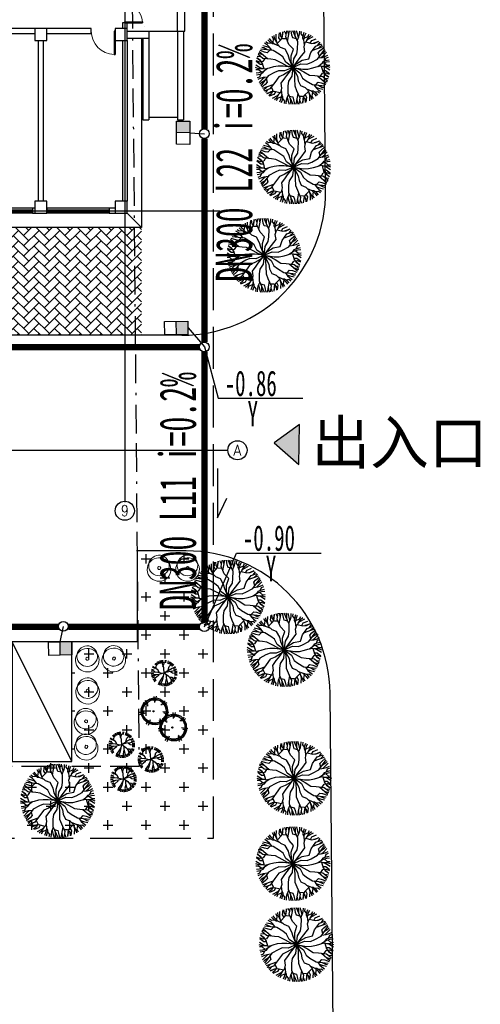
# Model space of a CAD drawing. Extents: x 499156 to 998412, y 3804753 to 7609653.
# Tile 5 of 10: x 499232 to 499251, y 3804808 to 3804849. Entities that reach past the tile are written whole.
import ezdxf
from ezdxf.enums import TextEntityAlignment as Align

# ---------------------------------------------------------------- set-up
doc = ezdxf.new("R2010")
doc.units = 0
for name, pattern in [('CENTER', [2, 1.25, -0.25, 0.25, -0.25]), ('DASH', [0.35, 0.25, -0.1]), ('X8', [18, 6, -2, 6, -2, 0, -2])]:
    doc.linetypes.add(name, pattern=pattern)
doc.layers.get('0').update_dxf_attribs({"linetype": 'CONTINUOUS'})
for name, color, linetype in [('3', 3, 'CONTINUOUS'), ('A-7', 7, 'CONTINUOUS'), ('AXIS', 3, 'CONTINUOUS'), ('AXIS_TEXT', 7, 'CONTINUOUS'), ('COLUMN', 9, 'CONTINUOUS'), ('daoluzhongxian', 8, 'CONTINUOUS'), ('DIM_SYMB', 3, 'CONTINUOUS'), ('DOTE', 1, 'CONTINUOUS'), ('JMD', 6, 'CONTINUOUS'), ('LATRINE', 6, 'CONTINUOUS'), ('PUB_DIM', 3, 'CONTINUOUS'), ('RAIL', 163, 'CONTINUOUS'), ('STAIR', 3, 'CONTINUOUS'), ('WALL', 2, 'CONTINUOUS'), ('WINDOW', 4, 'CONTINUOUS'), ('x细线', 135, 'CONTINUOUS'), ('可见线', 3, 'CONTINUOUS'), ('填充', 251, 'CENTER'), ('建筑红线', 1, 'CONTINUOUS'), ('树', 105, 'CONTINUOUS'), ('用地红线', 1, 'CONTINUOUS'), ('绿地', 84, 'CONTINUOUS'), ('道路1', 4, 'CONTINUOUS'), ('雨水', 3, 'CONTINUOUS')]:
    doc.layers.add(name, color=color, linetype=linetype)
doc.styles.add('_TCH_AXIS', font='COMPLEX', dxfattribs={"bigfont": 'GBCBIG'})
doc.styles.add('COMPLEX', font='COMPLEX')
doc.styles.get("Standard").update_dxf_attribs({"font": 'rs.shx', "bigfont": 'hztxt.shx'})
doc.styles.add('建筑层数', font='simhei.ttf')
doc.styles.add('黑体', font='simhei.ttf')

# ---------------------------------------------------------------- blocks, each defined once
blk = doc.blocks.new('RTHDJGHJN')
at = {"layer": 'JMD', "linetype": 'Continuous', "ltscale": 10}
blk.add_line((9.813, -9.169), (7.313, -4.169), dxfattribs=at)
at = {"layer": 'JMD', "linetype": 'Continuous', "ltscale": 10, "flags": 128}
blk.add_lwpolyline([(7.313, -4.169), (7.313, -9.169), (9.813, -9.169), (9.813, -4.169), (7.313, -4.169)], dxfattribs=at)
blk = doc.blocks.new('WSHBDFGBCFGBFGVBN')
at = {"layer": '3', "linetype": 'Continuous', "lineweight": 0}
for points in [[(0.157, -0.201), (0.104, -0.271), (0.041, -0.324), (-0.03, -0.365), (-0.11, -0.392), (-0.193, -0.403), (-0.275, -0.398), (-0.355, -0.378), (-0.433, -0.339), (-0.503, -0.287), (-0.558, -0.222), (-0.6, -0.151), (-0.626, -0.071), (-0.635, 0.01), (-0.63, 0.092), (-0.61, 0.172), (-0.571, 0.251), (-0.518, 0.32), (-0.454, 0.376), (-0.382, 0.417), (-0.307, 0.443), (-0.224, 0.454), (-0.142, 0.449), (-0.059, 0.427), (0.019, 0.389), (0.088, 0.336), (0.142, 0.273), (0.183, 0.201), (0.209, 0.122), (0.222, 0.042), (0.217, -0.041), (0.196, -0.123), (0.157, -0.201)], [(0.216, -0.405), (0.157, -0.484), (0.083, -0.546), (0, -0.594), (-0.088, -0.625), (-0.185, -0.637), (-0.278, -0.632), (-0.371, -0.607), (-0.463, -0.564), (-0.54, -0.502), (-0.604, -0.43), (-0.652, -0.347), (-0.681, -0.257), (-0.695, -0.162), (-0.689, -0.067), (-0.666, 0.027), (-0.622, 0.115), (-0.561, 0.196), (-0.486, 0.259), (-0.404, 0.306), (-0.313, 0.336), (-0.22, 0.347), (-0.124, 0.344), (-0.03, 0.319), (0.059, 0.276), (0.139, 0.214), (0.202, 0.141), (0.246, 0.058), (0.28, -0.032), (0.291, -0.125), (0.285, -0.22), (0.262, -0.315), (0.216, -0.405)], [(-0.142, -0.116), (-0.182, -0.148), (-0.228, -0.139), (-0.26, -0.099), (-0.249, -0.05), (-0.211, -0.021), (-0.162, -0.032), (-0.133, -0.069), (-0.142, -0.116)]]:
    blk.add_lwpolyline(points, dxfattribs=at)
blk = doc.blocks.new('M_F7')
for points in [[(-271, 338), (-263, 391), (-282, 422)], [(-221, 345), (-250, 397), (-256, 438)], [(-1, -1), (-47, 110), (-64, 171), (-106, 249), (-169, 274), (-212, 316), (-230, 376), (-227, 454)], [(-215, 327), (-158, 384), (-140, 428), (-134, 489)], [(-170, 372), (-190, 407), (-181, 474)], [(-86, 391), (-135, 393), (-165, 428), (-171, 478)], [(-151, 411), (-143, 436), (-135, 489)], [(-93, 449), (-114, 494)], [(-1, -1), (-22, 73), (-24, 159), (7, 251), (-54, 315), (-98, 418), (-84, 500)], [(-71, 356), (-44, 503)], [(-55, 442), (-69, 502)], [(49, 391), (-1, 403), (-13, 441), (-24, 503)], [(-1, -1), (13, 119), (57, 188), (65, 251), (67, 349), (-1, 503)], [(-1, -1), (50, 68), (102, 134), (163, 215), (153, 282), (168, 340), (211, 386), (280, 422)], [(34, 424), (32, 478), (24, 503)], [(76, 405), (67, 447), (50, 503)], [(60, 366), (83, 420), (91, 453), (94, 498)], [(141, 424), (114, 459), (119, 493)], [(152, 368), (139, 401), (141, 434), (157, 482)], [(159, 305), (151, 378), (166, 438), (181, 473)], [(157, 402), (207, 422), (225, 454)], [(189, 363), (219, 413), (252, 440)], [(-352, 242), (-399, 267), (-425, 273)], [(-313, 269), (-355, 282), (-412, 295)], [(-288, 235), (-323, 282), (-348, 305), (-386, 331)], [(-298, 334), (-342, 329), (-369, 349)], [(-244, 316), (-279, 321), (-307, 340), (-340, 377)], [(-186, 291), (-253, 320), (-298, 364), (-321, 394)], [(-1, -1), (53, 55), (126, 99), (221, 118), (247, 203), (313, 293), (392, 322)], [(176, 348), (254, 328), (301, 334), (358, 359)], [(237, 332), (258, 367), (320, 393)], [(273, 238), (414, 288)], [(281, 335), (307, 341), (357, 360)], [(343, 304), (372, 345)], [(363, 152), (349, 201), (376, 230), (424, 272)], [(356, 268), (401, 310)], [(-437, 144), (-486, 149)], [(-1, -1), (-76, 18), (-151, 59), (-242, 105), (-301, 112), (-412, 124), (-476, 177)], [(-412, 174), (-471, 192)], [(-345, 116), (-459, 214)], [(-315, 238), (-351, 201), (-389, 210), (-449, 231)], [(-1, -1), (-98, 71), (-135, 144), (-186, 182), (-270, 233), (-437, 251)], [(-1, -1), (110, 48), (192, 43), (250, 68), (336, 115), (436, 251)], [(347, 130), (405, 137), (438, 147), (479, 167)], [(385, 182), (431, 210), (448, 229)], [(389, 135), (421, 164), (461, 207)], [(438, 89), (455, 130), (487, 142)], [(-1, -1), (-132, 15), (-201, 15), (-264, 8), (-323, -9), (-381, -25), (-442, -11), (-508, 30)], [(-408, 39), (-449, 39), (-502, 80)], [(-383, 121), (-409, 79), (-454, 72), (-500, 91)], [(-392, -23), (-413, 55), (-442, 93), (-492, 129)], [(-433, 75), (-451, 94), (-492, 128)], [(-1, -1), (138, -24), (206, -22), (275, -7), (321, 7), (379, 23), (441, 9), (506, -32)], [(344, 14), (403, 57), (463, 74), (501, 79)], [(390, 21), (411, -57), (440, -95), (490, -131)], [(395, 51), (417, 79), (447, 94), (496, 104)], [(409, 16), (468, 16), (507, 1)], [(427, 64), (469, 30), (506, 31)], [(-410, -18), (-470, -18), (-509, -3)], [(-429, -66), (-471, -32), (-508, -33)], [(-346, -16), (-405, -59), (-465, -76), (-502, -81)], [(-397, -53), (-419, -81), (-449, -96), (-498, -106)], [(-439, -91), (-457, -132), (-488, -144)], [(-349, -132), (-407, -139), (-440, -149), (-480, -168)], [(-1, -1), (-112, -49), (-194, -45), (-252, -70), (-338, -117), (-437, -253)], [(-1, -1), (-54, -57), (-127, -101), (-193, -129), (-248, -205), (-314, -295), (-393, -324)], [(-1, -1), (-86, -109), (-115, -148), (-164, -217), (-154, -284), (-170, -342), (-213, -388), (-281, -424)], [(-1, -1), (-14, -121), (-59, -190), (-67, -253), (-69, -351), (-1, -505)], [(-1, -1), (21, -75), (23, -161), (26, -253), (52, -317), (97, -419), (83, -502)], [(-1, -1), (74, -19), (149, -60), (228, -107), (300, -113), (410, -126), (475, -179)], [(-1, -1), (97, -73), (134, -146), (184, -184), (268, -235), (436, -253)], [(-1, -1), (63, -121), (75, -185), (105, -250), (167, -275), (210, -318), (229, -378), (226, -456)], [(343, -118), (457, -216)], [(381, -122), (407, -81), (453, -74), (499, -92)], [(407, -41), (448, -41), (501, -82)], [(431, -77), (449, -96), (491, -130)], [(-390, -137), (-422, -166), (-463, -209)], [(-386, -184), (-432, -212), (-450, -231)], [(-365, -154), (-350, -203), (-377, -232), (-426, -273)], [(-274, -240), (-416, -290)], [(-357, -270), (-403, -312)], [(287, -237), (322, -284), (347, -307), (384, -332)], [(314, -240), (349, -203), (387, -211), (448, -233)], [(350, -244), (398, -269), (423, -275)], [(410, -175), (469, -194)], [(435, -146), (485, -151)], [(-345, -306), (-373, -346)], [(-177, -350), (-256, -330), (-302, -336), (-359, -361)], [(-283, -337), (-308, -343), (-358, -362)], [(-297, -271), (-274, -314), (-290, -357), (-330, -388)], [(-239, -334), (-260, -369), (-322, -395)], [(-191, -364), (-221, -415), (-253, -442)], [(-159, -404), (-209, -424), (-227, -456)], [(-161, -307), (-152, -380), (-168, -440), (-183, -475)], [(-154, -370), (-141, -403), (-143, -436), (-158, -484)], [(-61, -368), (-84, -422), (-92, -455), (-95, -500)], [(-50, -392), (-1, -405), (11, -442), (23, -505)], [(70, -358), (42, -505)], [(85, -392), (134, -394), (163, -430), (170, -479)], [(213, -329), (157, -386), (139, -430), (132, -491)], [(169, -374), (189, -409), (179, -476)], [(185, -293), (251, -322), (296, -365), (319, -396)], [(219, -347), (248, -398), (255, -440)], [(242, -318), (277, -323), (305, -341), (339, -379)], [(269, -339), (261, -393), (280, -424)], [(296, -336), (340, -330), (367, -351)], [(312, -270), (353, -284), (411, -297)], [(-142, -426), (-115, -461), (-120, -495)], [(-78, -406), (-69, -449), (-51, -505)], [(-35, -426), (-34, -480), (-26, -505)], [(54, -444), (67, -504)], [(91, -451), (112, -496)], [(149, -413), (142, -438), (133, -491)]]:
    blk.add_lwpolyline(points)
at = {"width": 0.8, "flags": 9}
for tag in ['YSIZE', 'XSIZE']:
    blk.add_attdef(tag, (3, -3), '', height=0.2, dxfattribs=at)
blk = doc.blocks.new('TREE4')
at = {"color": 222}
for p, q in [((-2.85, 2.56), (-2.1, 1.64)), ((-0.65, 3.57), (-0.53, 2.11)), ((-0.08, 3.58), (-0.33, 2.42)), ((2.08, 2.49), (1.02, 1.49)), ((-3.2, 2.1), (-1.98, 1.29)), ((2.45, 2.05), (1.38, 1.53)), ((-4.13, -0.24), (-2.94, -0.23)), ((-3.98, -0.8), (-2.59, -0.36)), ((-2.46, -3.12), (-1.72, -2.19)), ((-1.93, -3.36), (-1.41, -2)), ((1.01, -3.35), (0.73, -2.19)), ((1.52, -3.08), (0.78, -1.83)), ((2.94, -0.31), (1.5, -0.11)), ((2.83, -0.88), (1.75, -0.37))]:
    blk.add_line(p, q, dxfattribs=at)
for centre, radius in [((-0.71, -0.01), 3), ((-0.4, 0.19), 3), ((-0.35, -0.22), 3), ((-0.71, -0.01), 0.142)]:
    blk.add_circle(centre, radius, dxfattribs=at)
blk = doc.blocks.new('雪松')
at = {"layer": '树'}
for p, q in [((-131, 357), (-161, 449)), ((-108, 364), (-132, 457)), ((-60, 373), (-72, 468)), ((-12, 376), (-12, 472)), ((37, 373), (49, 468)), ((61, 369), (79, 464)), ((108, 357), (138, 449)), ((131, 349), (166, 438)), ((174, 328), (221, 413)), ((215, 302), (272, 380)), ((-395, 38), (-491, 50)), ((-386, 86), (-479, 110)), ((-379, 109), (-471, 139)), ((-371, 132), (-461, 167)), ((-350, 176), (-435, 222)), ((-324, 216), (-402, 273)), ((-293, 254), (-364, 320)), ((-276, 271), (-342, 341)), ((-258, 287), (-319, 361)), ((235, 287), (296, 361)), ((286, 236), (360, 297)), ((301, 216), (379, 273)), ((348, 132), (437, 167)), ((356, 109), (448, 139)), ((363, 86), (456, 110)), ((372, 38), (467, 50)), ((374, 14), (470, 20)), ((-398, -11), (-494, -11)), ((-397, -35), (-494, -41)), ((-391, -83), (-486, -101)), ((-386, -107), (-479, -131)), ((-361, -175), (-449, -216)), ((-350, -197), (-435, -243)), ((-338, -218), (-419, -269)), ((-309, -257), (-384, -318)), ((-293, -275), (-364, -341)), ((-276, -292), (-342, -363)), ((-219, -337), (-270, -418)), ((-198, -349), (-244, -434)), ((-176, -360), (-217, -447)), ((153, -360), (194, -447)), ((174, -349), (221, -434)), ((215, -323), (272, -401)), ((235, -308), (296, -383)), ((270, -275), (340, -341)), ((315, -218), (396, -269)), ((327, -197), (412, -243)), ((356, -130), (448, -160)), ((363, -107), (456, -131)), ((368, -83), (463, -101)), ((372, -59), (467, -71)), ((374, -35), (470, -41)), ((-131, -378), (-161, -470)), ((-108, -385), (-132, -478)), ((-60, -394), (-72, -490)), ((-36, -396), (-42, -492)), ((13, -396), (19, -492)), ((37, -394), (49, -490)), ((108, -378), (138, -470)), ((131, -370), (166, -460))]:
    blk.add_line(p, q, dxfattribs=at)
for points in [[(-4, 12), (21, 187), (83, 374)], [(54, 283), (42, 395)], [(-83, -59), (-187, -17), (-292, 0), (-400, 16)], [(-229, -5), (-342, 75), (-383, 87)], [(-4, -5), (-246, 166), (-333, 287)], [(-100, 66), (-171, 170), (-258, 312)], [(21, 199), (-4, 216), (-50, 362)], [(0, 45), (104, 195), (175, 333)], [(71, 141), (196, 158), (292, 220)], [(158, 279), (208, 299)], [(258, 191), (342, 158)], [(-304, -150), (-408, -129)], [(0, -13), (-162, -113), (-321, -159), (-350, -175)], [(-225, -142), (-262, -217), (-342, -229)], [(-42, -254), (-121, -296), (-175, -396)], [(0, -34), (-17, -196), (-58, -338), (-71, -404)], [(-17, -5), (179, -75), (371, -92)], [(-4, -17), (29, -188), (146, -279), (175, -379)], [(29, -184), (46, -363), (12, -450)], [(237, -71), (300, -125), (358, -188)]]:
    blk.add_lwpolyline(points, dxfattribs=at)
at = {"layer": '树', "const_width": 19.3}
blk.add_lwpolyline([(-21, -11, 1), (-2, -11, 1)], format="xyb", close=True, dxfattribs=at)
blk = doc.blocks.new('A$C62AA7FA8')
at = {"layer": '树', "xscale": 4.7443968, "yscale": 4.7443968, "zscale": 4.7443968, "rotation": 113.0450101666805}
blk.add_blockref('雪松', (2222, 2321), dxfattribs=at)
blk = doc.blocks.new('$TCHSYS$WIN2D')
for p, q in [((-0.5, 0.5), (0.5, 0.5)), ((-0.5, 0.5), (-0.5, -0.5)), ((0.5, 0.5), (0.5, -0.5)), ((0.5, 0.167), (-0.5, 0.167)), ((0.5, -0.167), (-0.5, -0.167)), ((-0.5, -0.5), (0.5, -0.5))]:
    blk.add_line(p, q)
blk = doc.blocks.new('$DorLib2D$00000001')
for p, q in [((0.45, 0.975), (0.5, 0.975)), ((0.45, 0), (0.45, 0.975)), ((0.5, 0), (0.5, 0.975)), ((0.5, 0), (0.45, 0))]:
    blk.add_line(p, q)
at = {"lineweight": 13}
blk.add_arc((0.475, 0), 0.975, 91.4693, 180, dxfattribs=at)
blk = doc.blocks.new('$DorLib2D$00000002')
for p, q in [((-0.5, 0), (-0.5, 0.4875)), ((-0.475, 0.4875), (-0.5, 0.4875)), ((-0.475, 0), (-0.475, 0.4875)), ((0.475, 0), (0.475, 0.4875)), ((0.475, 0.4875), (0.5, 0.4875)), ((0.5, 0), (0.5, 0.4875)), ((-0.5, 0), (-0.475, 0)), ((0.5, 0), (0.475, 0))]:
    blk.add_line(p, q)
at = {"lineweight": 13}
for centre, start, end in [((-0.4875, 0), 0, 88.53072), ((0.4875, 0), 91.46928, 180)]:
    blk.add_arc(centre, 0.4875, start, end, dxfattribs=at)
blk = doc.blocks.new('_FZHK')
blk.add_lwpolyline([(-0.5, -0.5), (0.5, -0.5), (0.5, 0.5), (-0.5, 0.5)], close=True)
blk = doc.blocks.new('_AXISO')
blk.add_circle((0, 0), 0.5)
at = {"layer": 'AXIS_TEXT', "style": 'COMPLEX', "width": 1.041667}
blk.add_attdef('A', text='', height=0.56, dxfattribs=at).set_placement((-0.25, -0.28), (0.25, -0.28), align=Align.FIT)
blk = doc.blocks.new('444444444444GGGGGG')
at = {"layer": 'AXIS'}
for p, q in [((745152, 555612), (745152, 559612)), ((775152, 555612), (775152, 559612)), ((743919, 555311), (739919, 555311)), ((775451, 555311), (779451, 555311)), ((745152, 529986), (745152, 525986)), ((775152, 529986), (775152, 525986)), ((743919, 528111), (739919, 528111)), ((775451, 528111), (779451, 528111))]:
    blk.add_line(p, q, dxfattribs=at)
at = {"layer": 'DIM_SYMB'}
for points in [[(755264, 549961, 0, 0, 0), (755264, 551011, 80, 0, 0), (755264, 551311, 0, 0, 0)], [(770764, 549961, 0, 0, 0), (770764, 551011, 80, 0, 0), (770764, 551311, 0, 0, 0)]]:
    blk.add_lwpolyline(points, format="xyseb", dxfattribs=at)
at = {"layer": 'DOTE'}
for p, q in [((745152, 557142), (745152, 525942)), ((775152, 557142), (775152, 525942)), ((743119, 555311), (779110, 555311)), ((745152, 552311), (748652, 552311)), ((747152, 552311), (747152, 549511)), ((745152, 549511), (747152, 549511)), ((754852, 545711), (754852, 525942)), ((743119, 538111), (779110, 538111)), ((761152, 537311), (768152, 537311)), ((743119, 528111), (779110, 528111))]:
    blk.add_line(p, q, dxfattribs=at)
at = {"layer": 'LATRINE'}
for p, q in [((745052, 555411), (744452, 556011)), ((775852, 556011), (775252, 555411)), ((755552, 537411), (754952, 538011)), ((775852, 537411), (775252, 538011)), ((744452, 527411), (745052, 528011)), ((755552, 527411), (754952, 528011))]:
    blk.add_line(p, q, dxfattribs=at)
for points in [[(744452, 547811), (744452, 556011), (775852, 556011), (775852, 548111)], [(744452, 535211), (744452, 545611)], [(775852, 545311), (775852, 537411), (768552, 537411)], [(760752, 537411), (755552, 537411), (755552, 527411), (754702, 527411)], [(744452, 535211), (744452, 536159)], [(752502, 527411), (744452, 527411), (744452, 533009)]]:
    blk.add_lwpolyline(points, dxfattribs=at)
at = {"layer": 'PUB_DIM'}
for p, q in [((775252, 548111), (777652, 548111)), ((777652, 545611), (777652, 548111)), ((775252, 547811), (777352, 547811)), ((777352, 545611), (777352, 547811)), ((775252, 545611), (776152, 545611)), ((775902, 545611), (777412, 545611)), ((777352, 545611), (777652, 545611))]:
    blk.add_line(p, q, dxfattribs=at)
for points in [[(743752, 547811), (743452, 547811), (743452, 545611), (743752, 545611)], [(745052, 547811), (743752, 547811), (743752, 545611), (745052, 545611)], [(760752, 538011), (760752, 534211), (768552, 534211), (768552, 538011)], [(761052, 537211), (761052, 534511), (768252, 534511), (768252, 537211)], [(745052, 535211), (744052, 535211), (744052, 533009), (745052, 533009)], [(752502, 528011), (752502, 526711), (754702, 526711), (754702, 528011)], [(752502, 526711), (752502, 526411), (754702, 526411), (754702, 526711)]]:
    blk.add_lwpolyline(points, dxfattribs=at)
at = {"layer": 'STAIR'}
for p, q in [((756052, 551916), (755325, 551496)), ((756044, 551911), (756052, 551911)), ((756052, 550111), (756052, 551916)), ((771552, 551916), (770825, 551496)), ((771544, 551911), (771552, 551911)), ((771552, 550111), (771552, 551916)), ((755187, 551416), (754477, 551006)), ((755005, 551311), (756052, 551311)), ((755360, 551366), (755154, 551539)), ((755154, 551539), (755187, 551416)), ((755325, 551496), (755360, 551366)), ((755524, 551611), (756052, 551611)), ((770687, 551416), (769977, 551006)), ((770505, 551311), (771552, 551311)), ((770860, 551366), (770654, 551539)), ((770654, 551539), (770687, 551416)), ((770825, 551496), (770860, 551366)), ((771024, 551611), (771552, 551611)), ((754477, 550111), (754477, 551006)), ((754477, 550081), (754477, 551006)), ((754537, 550081), (754537, 551041)), ((754537, 551011), (756052, 551011)), ((769977, 550111), (769977, 551006)), ((769977, 550081), (769977, 551006)), ((770037, 550081), (770037, 551041)), ((770037, 551011), (771552, 551011)), ((754537, 550711), (756052, 550711)), ((754537, 550411), (756052, 550411)), ((770037, 550711), (771552, 550711)), ((770037, 550411), (771552, 550411)), ((754477, 550081), (754537, 550081)), ((754537, 550111), (756052, 550111)), ((769977, 550081), (770037, 550081)), ((770037, 550111), (771552, 550111))]:
    blk.add_line(p, q, dxfattribs=at)
at = {"layer": 'WALL'}
for p, q in [((745552, 555411), (748402, 555411)), ((749602, 555411), (748902, 555411)), ((749602, 555211), (749602, 555411)), ((752252, 555411), (751702, 555411)), ((751702, 555411), (751702, 555211)), ((752752, 555411), (755902, 555411)), ((757352, 555411), (756402, 555411)), ((757352, 555211), (757352, 555411)), ((760902, 555411), (759952, 555411)), ((759952, 555411), (759952, 555211)), ((761852, 555411), (761402, 555411)), ((761852, 555211), (761852, 555411)), ((765352, 555411), (763952, 555411)), ((763952, 555411), (763952, 555211)), ((765352, 555211), (765352, 555411)), ((767752, 555411), (767452, 555411)), ((767452, 555411), (767452, 555211)), ((768252, 555411), (771252, 555411)), ((772352, 555411), (771752, 555411)), ((772352, 555211), (772352, 555411)), ((774752, 555411), (774452, 555411)), ((774452, 555411), (774452, 555211)), ((745052, 552311), (745052, 554911)), ((745252, 552411), (745252, 554911)), ((745552, 555211), (748402, 555211)), ((748552, 552411), (748552, 554911)), ((748752, 552311), (748752, 554911)), ((748902, 555211), (749602, 555211)), ((751702, 555211), (752252, 555211)), ((752552, 548211), (752552, 554911)), ((752752, 555211), (755902, 555211)), ((752752, 548211), (752752, 554911)), ((756052, 548211), (756052, 554911)), ((756252, 548211), (756252, 554911)), ((756402, 555211), (757352, 555211)), ((759952, 555211), (760902, 555211)), ((761052, 548211), (761052, 554911)), ((761252, 548211), (761252, 554911)), ((761402, 555211), (761852, 555211)), ((763952, 555211), (765352, 555211)), ((767452, 555211), (767752, 555211)), ((768052, 548211), (768052, 554911)), ((768252, 555211), (771252, 555211)), ((768252, 548211), (768252, 554911)), ((771552, 548211), (771552, 554911)), ((771752, 555211), (772352, 555211)), ((771752, 548211), (771752, 554911)), ((774452, 555211), (774752, 555211)), ((775052, 554911), (775052, 548211)), ((775252, 554911), (775252, 548211)), ((745052, 549511), (745052, 552311)), ((745252, 552411), (747152, 552411)), ((745252, 552211), (747052, 552211)), ((745252, 549611), (745252, 552211)), ((747052, 549611), (747052, 552211)), ((747152, 552411), (748552, 552411)), ((747152, 552211), (748552, 552211)), ((747152, 549411), (747152, 552211)), ((748552, 548211), (748552, 552211)), ((748752, 548211), (748752, 552311)), ((745252, 549611), (747052, 549611)), ((745052, 548211), (745052, 549511)), ((745252, 548211), (745252, 549411)), ((745252, 549411), (747152, 549411)), ((745052, 547711), (745052, 547461)), ((745252, 547461), (745252, 547711)), ((751252, 547911), (748902, 547911)), ((748902, 547711), (751252, 547711)), ((751252, 547711), (751252, 547911)), ((759902, 547911), (756402, 547911)), ((756402, 547711), (759902, 547711)), ((759902, 547711), (759902, 547911)), ((766752, 547911), (762402, 547911)), ((762402, 547911), (762402, 547711)), ((762402, 547711), (766752, 547711)), ((766752, 547711), (766752, 547911)), ((773739, 547911), (771752, 547911)), ((771752, 547711), (773739, 547711)), ((773739, 547711), (773739, 547911)), ((774752, 547911), (774739, 547911)), ((774739, 547911), (774739, 547711)), ((774739, 547711), (774752, 547711)), ((775052, 547711), (775052, 547461)), ((775252, 547461), (775252, 547711)), ((745052, 547461), (745252, 547461)), ((775052, 547461), (775252, 547461)), ((745252, 545961), (745052, 545961)), ((745052, 545961), (745052, 545711)), ((745252, 545711), (745252, 545961)), ((775252, 545961), (775052, 545961)), ((775052, 545961), (775052, 545711)), ((775252, 545711), (775252, 545961)), ((745552, 545711), (748402, 545711)), ((745552, 545511), (748402, 545511)), ((748902, 545711), (752252, 545711)), ((748902, 545511), (752252, 545511)), ((755252, 545711), (760902, 545711)), ((755252, 545511), (760902, 545511)), ((771402, 545711), (769402, 545711)), ((769402, 545711), (769402, 545511)), ((769402, 545511), (771402, 545511)), ((773752, 545711), (771902, 545711)), ((771902, 545511), (773752, 545511)), ((773752, 545511), (773752, 545711)), ((745052, 545211), (745052, 544672)), ((745252, 544672), (745252, 545211)), ((761052, 538511), (761052, 545211)), ((761252, 538511), (761252, 545211)), ((768052, 538511), (768052, 545211)), ((768252, 538511), (768252, 545211)), ((771552, 538511), (771552, 545211)), ((771752, 538511), (771752, 545211)), ((775052, 545211), (775052, 538511)), ((775252, 545211), (775252, 538511)), ((745052, 544672), (745252, 544672)), ((752752, 544211), (752552, 544211)), ((752552, 544211), (752552, 538511)), ((752752, 538511), (752752, 544211)), ((754952, 544211), (754752, 544211)), ((754752, 544211), (754752, 538511)), ((754952, 538511), (754952, 544211)), ((745252, 542072), (745052, 542072)), ((745052, 542072), (745052, 541651)), ((745252, 541651), (745252, 542072)), ((745052, 541651), (745252, 541651)), ((745252, 539051), (745052, 539051)), ((745052, 539051), (745052, 538511)), ((745252, 538511), (745252, 539051)), ((748652, 538211), (745552, 538211)), ((752252, 538211), (748652, 538211)), ((758302, 538211), (757852, 538211)), ((757852, 538211), (757852, 538011)), ((758302, 538011), (758302, 538211)), ((768702, 538211), (768402, 538211)), ((768702, 538011), (768702, 538211)), ((771402, 538211), (771302, 538211)), ((771302, 538211), (771302, 538011)), ((774752, 538211), (774502, 538211)), ((774502, 538211), (774502, 538011)), ((745052, 538011), (745052, 537911)), ((745052, 537911), (745252, 537911)), ((745252, 537911), (745252, 538011)), ((748552, 538011), (745552, 538011)), ((748552, 535211), (748552, 538011)), ((752252, 538011), (748752, 538011)), ((748752, 535211), (748752, 538011)), ((752552, 535211), (752552, 538011)), ((752752, 535111), (752752, 538011)), ((754752, 538011), (754752, 536911)), ((754952, 536911), (754952, 538011)), ((757852, 538011), (758302, 538011)), ((761052, 537211), (761052, 538011)), ((761252, 537411), (761252, 538011)), ((768052, 537411), (768052, 538011)), ((768252, 537211), (768252, 538011)), ((768402, 538011), (768702, 538011)), ((771302, 538011), (771402, 538011)), ((774502, 538011), (774752, 538011)), ((762452, 537411), (761252, 537411)), ((762452, 537211), (762452, 537411)), ((768052, 537411), (766852, 537411)), ((766852, 537411), (766852, 537211)), ((754752, 536911), (754952, 536911)), ((761052, 537211), (762452, 537211)), ((766852, 537211), (768252, 537211)), ((745252, 535311), (745052, 535311)), ((745052, 535311), (745052, 535111)), ((745252, 535211), (745252, 535311)), ((747457, 535211), (745252, 535211)), ((747457, 535011), (747457, 535211)), ((748552, 535211), (748457, 535211)), ((748457, 535211), (748457, 535011)), ((748847, 535211), (748752, 535211)), ((748847, 535011), (748847, 535211)), ((750047, 535211), (749847, 535211)), ((749847, 535211), (749847, 535011)), ((750047, 535011), (750047, 535211)), ((752552, 535211), (751547, 535211)), ((751547, 535211), (751547, 535011)), ((745052, 535111), (745052, 534861)), ((745052, 534861), (745252, 534861)), ((745252, 534861), (745252, 535011)), ((745252, 535011), (747457, 535011)), ((748457, 535011), (748652, 535011)), ((748652, 535011), (748847, 535011)), ((749847, 535011), (750047, 535011)), ((751547, 535011), (752552, 535011)), ((752552, 535011), (752552, 534861)), ((752552, 534861), (752752, 534861)), ((752752, 534861), (752752, 535111)), ((754952, 534311), (754752, 534311)), ((754752, 534311), (754752, 533361)), ((754952, 533361), (754952, 534311)), ((745052, 532861), (745052, 532011)), ((745252, 532011), (745252, 532861)), ((745552, 532861), (746052, 532861)), ((752552, 528511), (752552, 532861)), ((752752, 528511), (752752, 532861)), ((754752, 532861), (754752, 531911)), ((754952, 531911), (754952, 532861)), ((745052, 532011), (745252, 532011)), ((754752, 531911), (754952, 531911)), ((745252, 529411), (745052, 529411)), ((745052, 529411), (745052, 528511)), ((745252, 528511), (745252, 529411)), ((754952, 529311), (754752, 529311)), ((754752, 529311), (754752, 528511)), ((754952, 528511), (754952, 529311)), ((746052, 528211), (745552, 528211)), ((746052, 528011), (746052, 528211)), ((749152, 528211), (748652, 528211)), ((748652, 528211), (748652, 528011)), ((749152, 528011), (749152, 528211)), ((752252, 528211), (751752, 528211)), ((751752, 528211), (751752, 528011)), ((752852, 528211), (752752, 528211)), ((752852, 528011), (752852, 528211)), ((754452, 528211), (754352, 528211)), ((754352, 528211), (754352, 528011)), ((745552, 528011), (746052, 528011)), ((748652, 528011), (749152, 528011)), ((751752, 528011), (752252, 528011)), ((752752, 528011), (752852, 528011)), ((754352, 528011), (754452, 528011))]:
    blk.add_line(p, q, dxfattribs=at)
at = {"layer": 'WINDOW', "linetype": 'DASH'}
for p, q in [((745852, 555411, 900), (745852, 555211, 900)), ((745852, 555344, 900), (747952, 555344, 900)), ((747952, 555411, 900), (747952, 555211, 900)), ((745852, 555278, 900), (747952, 555278, 900)), ((745052, 550711, 900), (745252, 550711, 900)), ((745119, 549811, 900), (745119, 550711, 900)), ((745185, 549811, 900), (745185, 550711, 900)), ((745052, 549811, 900), (745252, 549811, 900))]:
    blk.add_line(p, q, dxfattribs=at)
at = {"layer": 'x细线'}
blk.add_line((776152, 545611), (777352, 545611), dxfattribs=at)
at = {"layer": '可见线'}
for p, q in [((775982, 545811), (775982, 545811)), ((776152, 545611), (776152, 541911)), ((777352, 545611), (777352, 541911)), ((777602, 545611), (777602, 541911)), ((775252, 545311), (776152, 545311)), ((775902, 545311), (775902, 541911)), ((775902, 541911), (776152, 541911)), ((776152, 542011), (777352, 542011)), ((777352, 541911), (777602, 541911))]:
    blk.add_line(p, q, dxfattribs=at)
at = {"layer": '填充'}
blk.add_line((766152, 537211), (763152, 537211), dxfattribs=at)
at = {"layer": 'AXIS'}
ref = blk.add_blockref('_AXISO', (745152, 560012), dxfattribs=dict(at, xscale=800, yscale=800, zscale=800))
ref.add_attrib('A', '1', dxfattribs={"layer": 'AXIS_TEXT', "ltscale": 10, "height": 449, "style": '_TCH_AXIS', "width": 1.736434}).set_placement((744985, 559788), (745319, 559788), align=Align.FIT)
ref = blk.add_blockref('_AXISO', (775152, 560012), dxfattribs=dict(at, xscale=800, yscale=800, zscale=800))
ref.add_attrib('A', '2', dxfattribs={"layer": 'AXIS_TEXT', "ltscale": 10, "height": 451, "style": '_TCH_AXIS', "width": 1.103448}).set_placement((774986, 559787), (775318, 559787), align=Align.FIT)
ref = blk.add_blockref('_AXISO', (739519, 555311), dxfattribs=dict(at, xscale=800, yscale=800, zscale=800))
ref.add_attrib('A', 'G', dxfattribs={"layer": 'AXIS_TEXT', "ltscale": 10, "height": 452, "style": '_TCH_AXIS', "width": 0.853333}).set_placement((739354, 555085), (739685, 555085), align=Align.FIT)
ref = blk.add_blockref('_AXISO', (779851, 555311), dxfattribs=dict(at, xscale=800, yscale=800, zscale=800))
ref.add_attrib('A', 'G', dxfattribs={"layer": 'AXIS_TEXT', "ltscale": 10, "height": 452, "style": '_TCH_AXIS', "width": 0.853333}).set_placement((779686, 555085), (780016, 555085), align=Align.FIT)
ref = blk.add_blockref('_AXISO', (739519, 528111), dxfattribs=dict(at, xscale=800, yscale=800, zscale=800))
ref.add_attrib('A', 'A', dxfattribs={"layer": 'AXIS_TEXT', "ltscale": 10, "height": 450, "style": '_TCH_AXIS', "width": 0.863198}).set_placement((739353, 527886), (739686, 527886), align=Align.FIT)
ref = blk.add_blockref('_AXISO', (779851, 528111), dxfattribs=dict(at, xscale=800, yscale=800, zscale=800))
ref.add_attrib('A', 'A', dxfattribs={"layer": 'AXIS_TEXT', "ltscale": 10, "height": 450, "style": '_TCH_AXIS', "width": 0.863198}).set_placement((779685, 527886), (780018, 527886), align=Align.FIT)
ref = blk.add_blockref('_AXISO', (745152, 525586), dxfattribs=dict(at, xscale=800, yscale=800, zscale=800))
ref.add_attrib('A', '1', dxfattribs={"layer": 'AXIS_TEXT', "ltscale": 10, "height": 449, "style": '_TCH_AXIS', "width": 1.736434}).set_placement((744985, 525362), (745319, 525362), align=Align.FIT)
ref = blk.add_blockref('_AXISO', (775152, 525586), dxfattribs=dict(at, xscale=800, yscale=800, zscale=800))
ref.add_attrib('A', '9', dxfattribs={"layer": 'AXIS_TEXT', "ltscale": 10, "height": 453, "style": '_TCH_AXIS', "width": 1.090909}).set_placement((774987, 525360), (775317, 525360), align=Align.FIT)
at = {"layer": 'COLUMN', "xscale": 500, "yscale": 500, "zscale": 500}
for p in [(745302, 555161), (748652, 555161), (752502, 555161), (756152, 555161), (761152, 555161), (768002, 555161), (771502, 555161), (775002, 555161), (745302, 547961), (748652, 547961), (752502, 547961), (756152, 547961), (761152, 547961), (768002, 547961), (771502, 547961), (775002, 547961), (745302, 545461), (748652, 545461), (752502, 545461), (755002, 545461), (761152, 545461), (768152, 545461), (771652, 545461), (775002, 545461), (745302, 538261), (752502, 538261), (755002, 538261), (761152, 538261), (768152, 538261), (771652, 538261), (775002, 538261), (761302, 534761), (768002, 534761), (745302, 533111), (752502, 533111), (754702, 533111), (745302, 528261), (752502, 528261), (754702, 528261)]:
    blk.add_blockref('_FZHK', p, dxfattribs=at)
at = {"layer": 'WINDOW'}
for name, p, xscale, yscale, zscale in [('$TCHSYS$WIN2D', (750652, 555311), -2100, 200, -2100), ('$TCHSYS$WIN2D', (758652, 555311), -2600, 200, -2600), ('$TCHSYS$WIN2D', (762902, 555311), 2100, 200, 2100), ('$TCHSYS$WIN2D', (766402, 555311), 2100, 200, 2100), ('$TCHSYS$WIN2D', (773402, 555311), -2100, 200, -2100), ('$DorLib2D$00000001', (751752, 547811), 1000, 1000, 1000), ('$DorLib2D$00000001', (760402, 547811), 1000, 1000, 1000), ('$DorLib2D$00000001', (761902, 547811), -1000, 1000, -1000), ('$DorLib2D$00000001', (767252, 547811), 1000, 1000, 1000), ('$DorLib2D$00000001', (774239, 547811), 1000, 1000, 1000), ('$DorLib2D$00000001', (768902, 545611), -1000, -1000, -1000), ('$DorLib2D$00000001', (774252, 545611), 1000, -1000, 1000)]:
    blk.add_blockref(name, p, dxfattribs=dict(at, xscale=xscale, yscale=yscale, zscale=zscale))
for name, p, xscale, yscale, zscale, rotation in [('$DorLib2D$00000002', (745152, 546711), -1500, 1500, -1500, 90), ('$DorLib2D$00000002', (775152, 546711), 1500, 1500, 1500, 270), ('$DorLib2D$00000001', (752652, 544711), 1000, 1000, 1000, 90), ('$DorLib2D$00000001', (754852, 544711), 1000, -1000, 1000, 90), ('$TCHSYS$WIN2D', (745152, 543372), 2600, -200, 2600, 90), ('$TCHSYS$WIN2D', (745152, 540351), -2600, -200, -2600, 90), ('$TCHSYS$WIN2D', (756552, 538111), 2600, -200, 2600, 180), ('$TCHSYS$WIN2D', (759602, 538111), 2600, -200, 2600, 180), ('$TCHSYS$WIN2D', (770002, 538111), 2600, -200, 2600, 180), ('$TCHSYS$WIN2D', (773202, 538111), 2600, -200, 2600, 180), ('$TCHSYS$WIN2D', (745152, 536611), 2600, -200, 2600, 90), ('$TCHSYS$WIN2D', (762802, 537311), -700.0000000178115, 200, -700.0000000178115, 180), ('$DorLib2D$00000002', (763902, 537311), -1500, 1500, -1500, 180), ('$DorLib2D$00000002', (765402, 537311), 1500, 1500, 1500, 180), ('$TCHSYS$WIN2D', (766502, 537311), 700.0000000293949, 200, 700.0000000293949, 180), ('$TCHSYS$WIN2D', (754852, 535611), 2600, -200, 2600, 90), ('$DorLib2D$00000001', (747957, 535111), -1000, -1000, -1000, 180), ('$DorLib2D$00000001', (749347, 535111), 1000, -1000, 1000, 180), ('$TCHSYS$WIN2D', (750797, 535111), 1500, -200, 1500, 180), ('$DorLib2D$00000002', (745152, 534111), -1500, 1500, -1500, 90), ('$DorLib2D$00000002', (752652, 534111), -1500, 1500, -1500, 90), ('$TCHSYS$WIN2D', (745152, 530711), 2600, -200, 2600, 90), ('$TCHSYS$WIN2D', (754852, 530611), 2600, -200, 2600, 90), ('$TCHSYS$WIN2D', (747352, 528111), 2600, -200, 2600, 180), ('$TCHSYS$WIN2D', (750452, 528111), 2600, -200, 2600, 180), ('$DorLib2D$00000002', (753602, 528111), -1500, 1500, -1500, 180)]:
    blk.add_blockref(name, p, dxfattribs=dict(at, xscale=xscale, yscale=yscale, zscale=zscale, rotation=rotation))
blk = doc.blocks.new('A$C16CB3EBC')
at = {"layer": '雨水', "linetype": 'Continuous'}
blk.add_hatch(color=256, dxfattribs=at).paths.add_polyline_path([(215, 150.2), (107.5, 136.9), (122.8, 13.3), (230.3, 26.7)])
blk.add_line((122.8, 13.3), (107.5, 136.9), dxfattribs=at)
blk.add_lwpolyline([(0, 123.5), (215, 150.2), (230.3, 26.7), (15.3, 0)], close=True, dxfattribs=at)

msp = doc.modelspace()

# ---------------------------------------------------------------- hatches: boundary and pattern name
msp.add_hatch(color=256).paths.add_polyline_path([(499243.88, 3804831.792), (499242.82, 3804831.025), (499243.851, 3804830.116)])
at = {"layer": 'RAIL', "linetype": 'Continuous', "ltscale": 10}
h = msp.add_hatch(dxfattribs=at)
h.set_pattern_fill('AR-HBONE', color=256, scale=0.5)
h.set_pattern_definition([(45, (-122.74515, -2.0187), (3e-17, 0.431052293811), [0.9144, -0.3048]), (135, (-122.52962, -1.80318), (3e-17, 0.431052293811), [0.9144, -0.3048])])
h.paths.add_polyline_path([(499237.294, 3804840.015), (499229.994, 3804840.015), (499229.994, 3804836.815), (499222.194, 3804836.815), (499222.194, 3804840.015), (499216.994, 3804840.015), (499216.994, 3804835.515), (499237.294, 3804835.515)])

# ---------------------------------------------------------------- linework, layer by layer
msp.add_lwpolyline([(499242.82, 3804831.025), (499243.851, 3804830.116), (499243.88, 3804831.792), (499242.82, 3804831.025)])
at = {"linetype": 'Continuous', "ltscale": 10, "flags": 128}
msp.add_lwpolyline([(499240.465, 3804829.959), (499240.465, 3804827.897), (499240.85, 3804828.713)], dxfattribs=at)
at = {"layer": '建筑红线', "linetype": 'X8', "ltscale": 0.2}
for p, q in [((499236.821, 3804858.515), (499237.187, 3804817.515)), ((499237.187, 3804817.515), (499206.294, 3804817.515))]:
    msp.add_line(p, q, dxfattribs=at)
at = {"layer": '用地红线', "linetype": 'DASH', "ltscale": 7}
for p, q in [((499240.294, 3804814.515), (499240.294, 3804861.515)), ((499203.294, 3804814.515), (499240.294, 3804814.515))]:
    msp.add_line(p, q, dxfattribs=at)
at = {"layer": '绿地', "linetype": 'Continuous'}
for p, q in [((499237.28, 3804826.182), (499237.677, 3804826.182)), ((499237.478, 3804825.983), (499237.478, 3804826.38)), ((499238.867, 3804826.182), (499239.264, 3804826.182)), ((499239.066, 3804825.983), (499239.066, 3804826.38)), ((499238.073, 3804825.388), (499238.47, 3804825.388)), ((499238.272, 3804825.19), (499238.272, 3804825.587)), ((499239.661, 3804825.388), (499240.058, 3804825.388)), ((499239.859, 3804825.19), (499239.859, 3804825.587)), ((499237.28, 3804824.594), (499237.677, 3804824.594)), ((499237.478, 3804824.396), (499237.478, 3804824.793)), ((499238.867, 3804824.594), (499239.264, 3804824.594)), ((499239.066, 3804824.396), (499239.066, 3804824.793)), ((499238.073, 3804823.801), (499238.47, 3804823.801)), ((499238.272, 3804823.602), (499238.272, 3804823.999)), ((499239.661, 3804823.801), (499240.058, 3804823.801)), ((499239.859, 3804823.602), (499239.859, 3804823.999)), ((499237.28, 3804823.007), (499237.677, 3804823.007)), ((499237.478, 3804822.808), (499237.478, 3804823.205)), ((499238.867, 3804823.007), (499239.264, 3804823.007)), ((499239.066, 3804822.808), (499239.066, 3804823.205)), ((499234.898, 3804822.213), (499235.295, 3804822.213)), ((499235.097, 3804822.015), (499235.097, 3804822.412)), ((499236.486, 3804822.213), (499236.883, 3804822.213)), ((499236.684, 3804822.015), (499236.684, 3804822.412)), ((499238.073, 3804822.213), (499238.47, 3804822.213)), ((499238.272, 3804822.015), (499238.272, 3804822.412)), ((499239.661, 3804822.213), (499240.058, 3804822.213)), ((499239.859, 3804822.015), (499239.859, 3804822.412)), ((499234.387, 3804821.419), (499234.502, 3804821.419)), ((499235.692, 3804821.419), (499236.089, 3804821.419)), ((499235.891, 3804821.221), (499235.891, 3804821.618)), ((499237.28, 3804821.419), (499237.677, 3804821.419)), ((499237.478, 3804821.221), (499237.478, 3804821.618)), ((499238.867, 3804821.419), (499239.264, 3804821.419)), ((499239.066, 3804821.221), (499239.066, 3804821.618)), ((499235.097, 3804820.427), (499235.097, 3804820.824)), ((499236.684, 3804820.427), (499236.684, 3804820.824)), ((499238.272, 3804820.427), (499238.272, 3804820.824)), ((499239.859, 3804820.427), (499239.859, 3804820.824)), ((499234.898, 3804820.626), (499235.295, 3804820.626)), ((499236.486, 3804820.626), (499236.883, 3804820.626)), ((499238.073, 3804820.626), (499238.47, 3804820.626)), ((499239.661, 3804820.626), (499240.058, 3804820.626)), ((499235.891, 3804819.633), (499235.891, 3804820.03)), ((499237.478, 3804819.633), (499237.478, 3804820.03)), ((499239.066, 3804819.633), (499239.066, 3804820.03)), ((499234.387, 3804819.832), (499234.502, 3804819.832)), ((499235.692, 3804819.832), (499236.089, 3804819.832)), ((499237.28, 3804819.832), (499237.677, 3804819.832)), ((499238.867, 3804819.832), (499239.264, 3804819.832)), ((499235.097, 3804818.84), (499235.097, 3804819.237)), ((499236.684, 3804818.84), (499236.684, 3804819.237)), ((499238.272, 3804818.84), (499238.272, 3804819.237)), ((499239.859, 3804818.84), (499239.859, 3804819.237)), ((499234.898, 3804819.038), (499235.295, 3804819.038)), ((499236.486, 3804819.038), (499236.883, 3804819.038)), ((499238.073, 3804819.038), (499238.47, 3804819.038)), ((499239.661, 3804819.038), (499240.058, 3804819.038)), ((499235.891, 3804818.046), (499235.891, 3804818.443)), ((499237.478, 3804818.046), (499237.478, 3804818.443)), ((499239.066, 3804818.046), (499239.066, 3804818.443)), ((499234.387, 3804818.244), (499234.502, 3804818.244)), ((499235.692, 3804818.244), (499236.089, 3804818.244)), ((499237.28, 3804818.244), (499237.677, 3804818.244)), ((499238.867, 3804818.244), (499239.264, 3804818.244)), ((499233.509, 3804817.252), (499233.509, 3804817.649)), ((499235.097, 3804817.252), (499235.097, 3804817.649)), ((499236.684, 3804817.252), (499236.684, 3804817.649)), ((499238.272, 3804817.252), (499238.272, 3804817.649)), ((499239.859, 3804817.252), (499239.859, 3804817.649)), ((499233.311, 3804817.451), (499233.708, 3804817.451)), ((499234.898, 3804817.451), (499235.295, 3804817.451)), ((499236.486, 3804817.451), (499236.883, 3804817.451)), ((499238.073, 3804817.451), (499238.47, 3804817.451)), ((499239.661, 3804817.451), (499240.058, 3804817.451)), ((499232.716, 3804816.458), (499232.716, 3804816.855)), ((499234.303, 3804816.458), (499234.303, 3804816.855)), ((499235.891, 3804816.458), (499235.891, 3804816.855)), ((499237.478, 3804816.458), (499237.478, 3804816.855)), ((499239.066, 3804816.458), (499239.066, 3804816.855)), ((499232.517, 3804816.657), (499232.914, 3804816.657)), ((499234.105, 3804816.657), (499234.502, 3804816.657)), ((499235.692, 3804816.657), (499236.089, 3804816.657)), ((499237.28, 3804816.657), (499237.677, 3804816.657)), ((499238.867, 3804816.657), (499239.264, 3804816.657)), ((499233.509, 3804815.665), (499233.509, 3804816.062)), ((499235.097, 3804815.665), (499235.097, 3804816.062)), ((499236.684, 3804815.665), (499236.684, 3804816.062)), ((499238.272, 3804815.665), (499238.272, 3804816.062)), ((499239.859, 3804815.665), (499239.859, 3804816.062)), ((499233.311, 3804815.863), (499233.708, 3804815.863)), ((499234.898, 3804815.863), (499235.295, 3804815.863)), ((499236.486, 3804815.863), (499236.883, 3804815.863)), ((499238.073, 3804815.863), (499238.47, 3804815.863)), ((499239.661, 3804815.863), (499240.058, 3804815.863)), ((499232.517, 3804815.069), (499232.914, 3804815.069)), ((499232.716, 3804814.871), (499232.716, 3804815.268)), ((499234.105, 3804815.069), (499234.502, 3804815.069)), ((499234.303, 3804814.871), (499234.303, 3804815.268)), ((499235.692, 3804815.069), (499236.089, 3804815.069)), ((499235.891, 3804814.871), (499235.891, 3804815.268)), ((499237.28, 3804815.069), (499237.677, 3804815.069)), ((499237.478, 3804814.871), (499237.478, 3804815.268)), ((499238.867, 3804815.069), (499239.264, 3804815.069)), ((499239.066, 3804814.871), (499239.066, 3804815.268))]:
    msp.add_line(p, q, dxfattribs=at)
at = {"layer": '道路1', "linetype": 'Continuous'}
for p, q in [((499244.972, 3804841.569), (499244.718, 3804869.976)), ((499238.973, 3804835.515), (499216.994, 3804835.515)), ((499239.16, 3804826.515), (499237.08, 3804826.515)), ((499237.107, 3804826.515), (499237.107, 3804822.715)), ((499237.107, 3804822.715), (499206.494, 3804822.715)), ((499245.448, 3804788.432), (499245.16, 3804820.569))]:
    msp.add_line(p, q, dxfattribs=at)
at = {"layer": '道路1', "linetype": 'Continuous', "flags": 128}
msp.add_lwpolyline([(499211.887, 3804822.715), (499211.887, 3804817.715), (499234.387, 3804817.715), (499234.387, 3804822.715)], dxfattribs=at)
at = {"layer": '道路1', "linetype": 'Continuous'}
for centre, start, end in [((499238.973, 3804841.515), 270, 0.5123), ((499239.16, 3804820.515), 0.5123, 90)]:
    msp.add_arc(centre, 6, start, end, dxfattribs=at)
at = {"layer": '雨水', "linetype": 'Continuous'}
for p, q in [((499239.309, 3804843.969), (499239.915, 3804843.928)), ((499239.232, 3804835.832), (499239.915, 3804835.027)), ((499233.894, 3804822.715), (499234.03, 3804823.362))]:
    msp.add_line(p, q, dxfattribs=at)
at = {"layer": '雨水', "color": 3, "linetype": 'Continuous'}
for p, q in [((499239.915, 3804835.027), (499240.49, 3804832.883, 1.058)), ((499239.915, 3804823.346), (499241.249, 3804826.425, 1.058))]:
    msp.add_line(p, q, dxfattribs=at)
at = {"layer": '雨水', "linetype": 'Continuous', "const_width": 0.27}
for points in [[(499239.915, 3804856.936), (499239.915, 3804844.13)], [(499239.915, 3804843.725), (499239.915, 3804835.229)], [(499218.011, 3804835.015), (499239.713, 3804835.015)], [(499239.915, 3804834.824), (499239.915, 3804823.549)], [(499212.658, 3804823.346), (499233.828, 3804823.346)], [(499234.232, 3804823.346), (499239.713, 3804823.346)]]:
    msp.add_lwpolyline(points, dxfattribs=at)
at = {"layer": '雨水', "color": 3, "linetype": 'Continuous', "elevation": 1.058}
for points in [[(499240.49, 3804832.883), (499244.023, 3804832.883)], [(499241.249, 3804826.425), (499244.782, 3804826.425)]]:
    msp.add_lwpolyline(points, dxfattribs=at)
at = {"layer": '雨水', "linetype": 'Continuous'}
for centre in [(499239.915, 3804843.928), (499239.915, 3804835.027), (499234.03, 3804823.362), (499239.915, 3804823.346)]:
    msp.add_circle(centre, 0.203, dxfattribs=at)

# ---------------------------------------------------------------- block references
at = {"linetype": 'Continuous'}
for name, p in [('WSHBDFGBCFGBFGVBN', (499238.225, 3804825.881)), ('WSHBDFGBCFGBFGVBN', (499239.414, 3804825.881)), ('RTHDJGHJN', (499224.574, 3804826.884)), ('WSHBDFGBCFGBFGVBN', (499235.231, 3804822.096)), ('WSHBDFGBCFGBFGVBN', (499236.336, 3804822.104)), ('WSHBDFGBCFGBFGVBN', (499235.245, 3804820.759)), ('WSHBDFGBCFGBFGVBN', (499235.176, 3804819.486)), ('WSHBDFGBCFGBFGVBN', (499235.183, 3804818.419))]:
    msp.add_blockref(name, p, dxfattribs=at)
at = {"layer": 'A-7', "ltscale": 0.5, "xscale": 0.0002381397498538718, "yscale": 0.0002381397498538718, "zscale": 0.0002381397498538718}
for p in [(499237.689, 3804820.863), (499235.921, 3804817.873), (499237.136, 3804817.259), (499235.996, 3804816.448)]:
    msp.add_blockref('A$C62AA7FA8', p, dxfattribs=at)
at = {"layer": 'A-7', "xscale": 0.1744475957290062, "yscale": 0.1744475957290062, "zscale": 0.1744475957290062, "rotation": 359.8110296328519}
for p in [(499237.918, 3804819.818), (499238.704, 3804819.142)]:
    msp.add_blockref('TREE4', p, dxfattribs=at)
at = {"layer": 'WALL', "xscale": 0.001, "yscale": 0.001, "zscale": 0.001}
msp.add_blockref('444444444444GGGGGG', (498461.442, 3804302.604), dxfattribs=at)
at = {"layer": '绿地', "xscale": 0.003048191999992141, "yscale": 0.003048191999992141, "zscale": 0.003048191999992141}
for p in [(499243.605, 3804846.698), (499243.635, 3804842.54), (499242.407, 3804838.858), (499240.907, 3804824.593), (499243.253, 3804822.387), (499243.668, 3804817.023), (499233.796, 3804816.082), (499243.614, 3804813.457), (499243.757, 3804810.079)]:
    msp.add_blockref('M_F7', p, dxfattribs=at)
at = {"layer": '雨水', "linetype": 'Continuous', "xscale": 0.004471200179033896, "yscale": 0.004471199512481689, "zscale": 0.004471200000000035}
for p, rotation in [((499239.294, 3804843.417), 82.3408289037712), ((499238.192, 3804835.545), 353.8863314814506), ((499233.35, 3804822.16), 353.8863314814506)]:
    msp.add_blockref('A$C16CB3EBC', p, dxfattribs=dict(at, rotation=rotation))

# ---------------------------------------------------------------- texts
at = {"layer": 'daoluzhongxian', "color": 0, "style": '黑体'}
msp.add_text('出入口', height=1.7963, dxfattribs=at).set_placement((499244.38, 3804830.144, -0.11))
at = {"layer": '雨水', "linetype": 'Continuous', "style": '建筑层数', "width": 0.6}
for s, p in [('DN300 L22 i=0.2%%%', (499241.91, 3804837.749)), ('DN300 L11 i=0.2%%%', (499239.563, 3804824.046))]:
    msp.add_text(s, height=1.521, rotation=90.0032, dxfattribs=at).set_placement(p)
at = {"layer": '雨水', "color": 3, "linetype": 'Continuous', "style": '建筑层数', "width": 0.6}
for s, height, p in [('-0.86', 1.0647, (499240.762, 3804832.977, 1.058)), ('Y', 1.065, (499241.716, 3804831.707, 1.058)), ('-0.90', 1.0647, (499241.522, 3804826.519, 1.058)), ('Y', 1.065, (499242.476, 3804825.25, 1.058))]:
    msp.add_text(s, height=height, rotation=359.9971, dxfattribs=at).set_placement(p)

doc.saveas('drawing.dxf')
